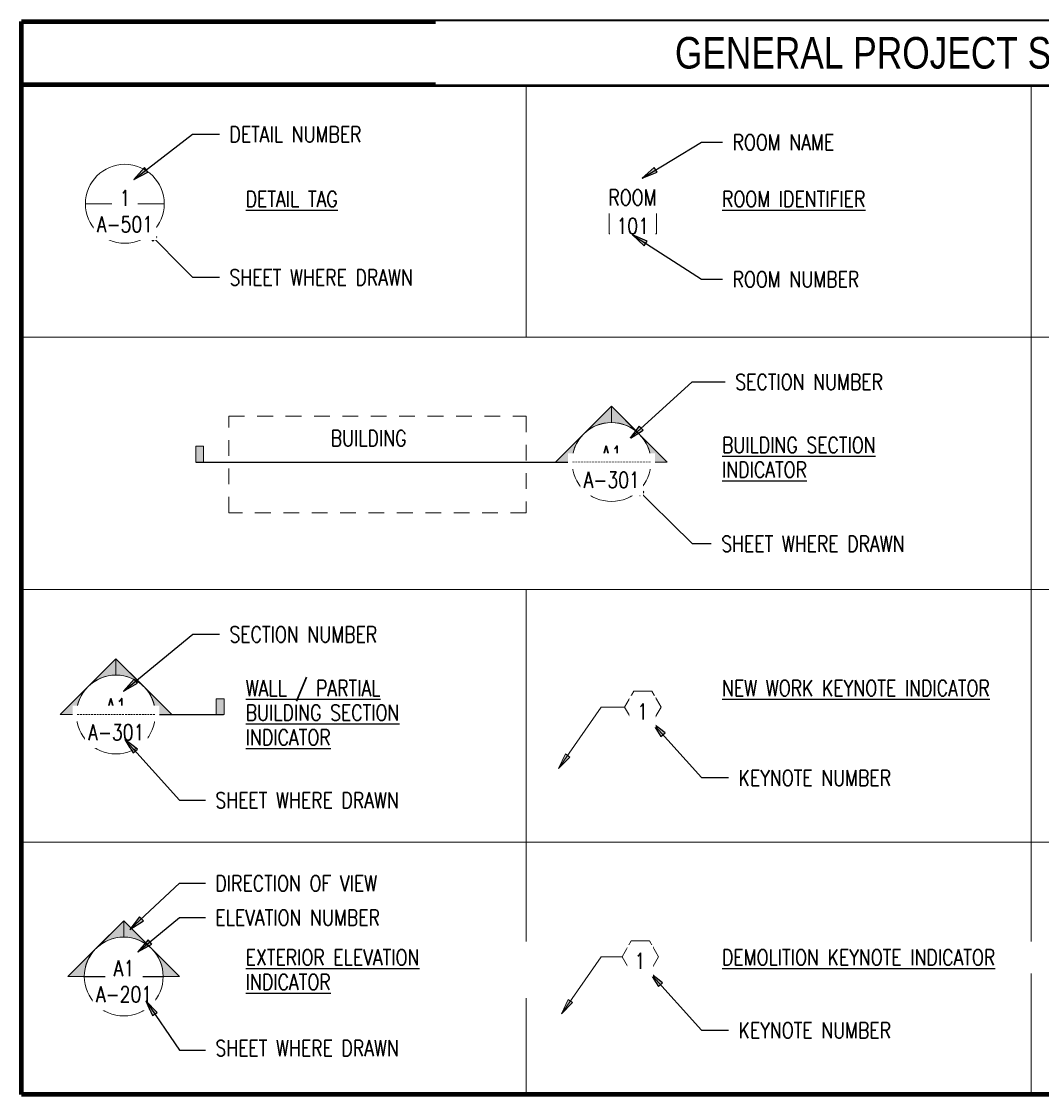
# Paper-space layout 'G-002 - SYMBOLS & ABBREVIATIONS' of a CAD drawing. Header units: feet. Extents: x 3.8 to 33.2, y 0.8 to 16.7.
# Tile 1 of 3: x 3.8 to 11.9, y 8.1 to 16.6. Entities that reach past the tile are written whole.
import ezdxf

# ---------------------------------------------------------------- set-up
doc = ezdxf.new("R2010")
doc.units = ezdxf.units.FT
doc.header["$MEASUREMENT"] = 0
doc.linetypes.add('Hidden 1_8_', pattern=[0.1875, 0.125, -0.0625])
for name, color, linetype, lineweight in [('A-ANNO-NOTE', 131, 'Continuous', 20), ('A-AREA-IDEN', 2, 'Continuous', 20), ('A-DETL', 90, 'Continuous', 9), ('A-DETL-HDLN', 90, 'Hidden 1_8_', 9), ('A-DETL-THIN', 151, 'Continuous', 9), ('S-ANNO-NOTE', 2, 'Continuous', 35)]:
    doc.layers.add(name, color=color, linetype=linetype, lineweight=lineweight)
doc.layers.add('G-ANNO-TEXT', color=2, linetype='Continuous')
doc.styles.add('Annotative', font='romans.shx', dxfattribs={"width": 0.8, "height": 0.125})
doc.styles.add('Arial_4', font='arial.ttf', dxfattribs={"width": 0.8, "height": 0.125})
doc.styles.add('TITLES', font='swiss.ttf', dxfattribs={"width": 0.8, "height": 0.25})

# ---------------------------------------------------------------- blocks, each defined once
blk = doc.blocks.new('Room Tag_NAVFAC - Room Tag_1_8___NAVFAC-643298-GENERAL PROJECT SYMBOLS')
at = {"layer": 'A-AREA-IDEN'}
for p, q in [((14.5213, 27.526), (14.8963, 27.526)), ((14.5213, 27.526), (14.5213, 27.3385)), ((14.8963, 27.526), (14.5213, 27.526)), ((14.5213, 27.526), (14.5213, 27.3385)), ((14.8963, 27.526), (14.5213, 27.526)), ((14.5213, 27.526), (14.5213, 27.3385)), ((14.8963, 27.526), (14.8963, 27.3385)), ((14.8963, 27.3385), (14.8963, 27.526)), ((14.8963, 27.3385), (14.8963, 27.526)), ((14.5213, 27.3385), (14.8963, 27.3385)), ((14.5213, 27.3385), (14.8963, 27.3385)), ((14.5213, 27.3385), (14.8963, 27.3385))]:
    blk.add_line(p, q, dxfattribs=at)
blk = doc.blocks.new('Elevation Exterior Legend_NAVFAC - Exterior Elevation Legend_NAVFAC-936916-GENERAL PROJECT SYMBOLS')
at = {"lineweight": 9}
h = blk.add_hatch(color=256, dxfattribs=at)
edge = h.paths.add_edge_path()
edge.add_line((10.6742, 21.8967), (10.6742, 21.7673))
edge.add_arc((10.6742, 21.4548), 0.3125, 90, 135)
edge.add_line((10.4532, 21.6757), (10.6742, 21.8967))
h = blk.add_hatch(color=256, dxfattribs=at)
edge = h.paths.add_edge_path()
edge.add_line((10.6742, 21.8967), (10.8952, 21.6757))
edge.add_arc((10.6742, 21.4548), 0.3125, 45, 90)
edge.add_line((10.6742, 21.7673), (10.6742, 21.8967))
h = blk.add_hatch(color=256, dxfattribs=at)
edge = h.paths.add_edge_path()
edge.add_line((10.2323, 21.4548), (10.4532, 21.6757))
edge.add_arc((10.6742, 21.4548), 0.3125, 135, 180)
edge.add_line((10.3617, 21.4548), (10.2323, 21.4548))
h = blk.add_hatch(color=256, dxfattribs=at)
edge = h.paths.add_edge_path()
edge.add_line((11.1161, 21.4548), (10.9867, 21.4548))
edge.add_arc((10.6742, 21.4548), 0.3125, 0, 45)
edge.add_line((10.8952, 21.6757), (11.1161, 21.4548))
at = {"lineweight": 20}
for p, q in [((10.6742, 21.8967), (10.2323, 21.4548)), ((10.6742, 21.8967), (10.4532, 21.6757)), ((10.6742, 21.8967), (11.1161, 21.4548)), ((10.6742, 21.7673), (10.6742, 21.8967)), ((10.6742, 21.8967), (10.6742, 21.7673)), ((10.8952, 21.6757), (10.6742, 21.8967)), ((10.4532, 21.6757), (10.2323, 21.4548)), ((11.1161, 21.4548), (10.8952, 21.6757)), ((10.9867, 21.4548), (11.1161, 21.4548)), ((10.9867, 21.4548), (11.1161, 21.4548))]:
    blk.add_line(p, q, dxfattribs=at)
at = {"color": 0, "lineweight": 20}
for p, q in [((10.3617, 21.4548), (10.2323, 21.4548)), ((10.2323, 21.4548), (10.3617, 21.4548))]:
    blk.add_line(p, q, dxfattribs=at)
at = {"lineweight": 20}
for start, end in [(360, 180), (90, 135), (45, 90), (135, 180), (0, 45), (180, 360)]:
    blk.add_arc((10.6742, 21.4548), 0.3125, start, end, dxfattribs=at)
blk = doc.blocks.new('Section Head - Filled_NAVFAC - Section Head - Filled_NAVFAC-735344-GENERAL PROJECT SYMBOLS')
at = {"lineweight": 9}
h = blk.add_hatch(color=256, dxfattribs=at)
edge = h.paths.add_edge_path()
edge.add_line((10.6129, 23.9723), (10.6129, 23.8428))
edge.add_arc((10.6129, 23.5303), 0.3125, 90, 135)
edge.add_line((10.392, 23.7513), (10.6129, 23.9723))
h = blk.add_hatch(color=256, dxfattribs=at)
edge = h.paths.add_edge_path()
edge.add_line((10.6129, 23.9723), (10.8339, 23.7513))
edge.add_arc((10.6129, 23.5303), 0.3125, 45, 90)
edge.add_line((10.6129, 23.8428), (10.6129, 23.9723))
h = blk.add_hatch(color=256, dxfattribs=at)
edge = h.paths.add_edge_path()
edge.add_line((10.171, 23.5303), (10.392, 23.7513))
edge.add_arc((10.6129, 23.5303), 0.3125, 135, 180)
edge.add_line((10.3004, 23.5303), (10.171, 23.5303))
h = blk.add_hatch(color=256, dxfattribs=at)
edge = h.paths.add_edge_path()
edge.add_line((11.0549, 23.5303), (10.9254, 23.5303))
edge.add_arc((10.6129, 23.5303), 0.3125, 0, 45)
edge.add_line((10.8339, 23.7513), (11.0549, 23.5303))
at = {"lineweight": 20}
for p, q in [((10.6129, 23.9723), (10.171, 23.5303)), ((10.6129, 23.9723), (10.392, 23.7513)), ((10.6129, 23.9723), (11.0549, 23.5303)), ((10.6129, 23.8428), (10.6129, 23.9723)), ((10.6129, 23.9723), (10.6129, 23.8428)), ((10.8339, 23.7513), (10.6129, 23.9723)), ((10.392, 23.7513), (10.171, 23.5303)), ((11.0549, 23.5303), (10.8339, 23.7513)), ((10.3004, 23.5303), (10.171, 23.5303)), ((10.171, 23.5303), (10.3004, 23.5303)), ((10.9254, 23.5303), (11.0549, 23.5303)), ((10.9254, 23.5303), (11.0549, 23.5303))]:
    blk.add_line(p, q, dxfattribs=at)
for start, end in [(0, 180), (0, 180), (90, 135), (45, 90), (135, 180), (0, 45), (180, 360), (180, 360)]:
    blk.add_arc((10.6129, 23.5303), 0.3125, start, end, dxfattribs=at)
blk = doc.blocks.new('Section Tail - Filled_NAVFAC - 1_16_ x 1_8_-184584-GENERAL PROJECT SYMBOLS')
at = {"lineweight": 9}
blk.add_hatch(color=256, dxfattribs=at).paths.add_polyline_path([(11.4695, 23.6547), (11.4695, 23.5297), (11.407, 23.5297), (11.407, 23.6547)])
for p, q in [((11.4695, 23.6547), (11.407, 23.6547)), ((11.407, 23.6547), (11.407, 23.5297)), ((11.4695, 23.5297), (11.4695, 23.6547)), ((11.407, 23.5297), (11.4695, 23.5297))]:
    blk.add_line(p, q, dxfattribs=at)
blk = doc.blocks.new('Callout Head - Callout Head-740149-GENERAL PROJECT SYMBOLS')
at = {"lineweight": 20}
blk.add_line((10.371, 27.5759), (10.996, 27.5759), dxfattribs=at)
for start, end in [(0, 180), (180, 360)]:
    blk.add_arc((10.6835, 27.5759), 0.3125, start, end, dxfattribs=at)
blk = doc.blocks.new('New Work Legend_NAVFAC - New Work Legend-775493-GENERAL PROJECT SYMBOLS')
at = {"layer": 'A-ANNO-NOTE'}
for p, q in [((14.7153, 23.7143), (14.6431, 23.5893)), ((14.7153, 23.7143), (14.6431, 23.5893)), ((14.8597, 23.7143), (14.7153, 23.7143)), ((14.8597, 23.7143), (14.7153, 23.7143)), ((14.9318, 23.5893), (14.8597, 23.7143)), ((14.9318, 23.5893), (14.8597, 23.7143)), ((14.6431, 23.5893), (14.7153, 23.4643)), ((14.6431, 23.5893), (14.7153, 23.4643)), ((14.8597, 23.4643), (14.9318, 23.5893)), ((14.8597, 23.4643), (14.9318, 23.5893)), ((14.7153, 23.4643), (14.8597, 23.4643)), ((14.7153, 23.4643), (14.8597, 23.4643))]:
    blk.add_line(p, q, dxfattribs=at)
blk = doc.blocks.new('Demo Legend_NAVFAC - Demo Legend-775760-GENERAL PROJECT SYMBOLS')
at = {"layer": 'A-ANNO-NOTE'}
for p, q in [((14.696, 21.7365), (14.6238, 21.6115)), ((14.696, 21.7365), (14.6238, 21.6115)), ((14.8403, 21.7365), (14.696, 21.7365)), ((14.8403, 21.7365), (14.696, 21.7365)), ((14.9125, 21.6115), (14.8403, 21.7365)), ((14.9125, 21.6115), (14.8403, 21.7365)), ((14.6238, 21.6115), (14.696, 21.4865)), ((14.6238, 21.6115), (14.696, 21.4865)), ((14.8403, 21.4865), (14.9125, 21.6115)), ((14.8403, 21.4865), (14.9125, 21.6115)), ((14.696, 21.4865), (14.8403, 21.4865)), ((14.696, 21.4865), (14.8403, 21.4865))]:
    blk.add_line(p, q, dxfattribs=at)

psp = doc.layouts.new('G-002 - SYMBOLS & ABBREVIATIONS')

# ---------------------------------------------------------------- hatches: boundary and pattern name
at = {"layer": 'A-ANNO-NOTE'}
for points in [[(8.0381, 10.6336), (8.1274, 10.7238), (8.0912, 10.7489)], [(8.0595, 8.6886), (8.149, 8.7786), (8.1128, 8.8038)]]:
    psp.add_hatch(color=256, dxfattribs=at).paths.add_polyline_path(points)
at = {"layer": 'G-ANNO-TEXT'}
for points in [[(4.6714, 15.2986), (4.784, 15.3573), (4.7571, 15.3922)], [(4.75, 14.9145), (4.8225, 14.8103), (4.8538, 14.8414)], [(8.5994, 13.2451), (8.7068, 13.3128), (8.6771, 13.3454)], [(8.6076, 12.8946), (8.6813, 12.7913), (8.7122, 12.8227)], [(8.7808, 10.9929), (8.8479, 10.8852), (8.8807, 10.9147)], [(4.6413, 9.3566), (4.7476, 9.426), (4.7174, 9.4582)], [(8.7608, 9.0142), (8.8281, 8.9065), (8.8608, 8.936)]]:
    psp.add_hatch(color=256, dxfattribs=at).paths.add_polyline_path(points)

# ---------------------------------------------------------------- linework, layer by layer
at = {"layer": 'A-ANNO-NOTE'}
for p, q in [((8.0381, 10.6336), (8.3748, 11.1195)), ((8.3748, 11.1195), (8.5609, 11.1195)), ((8.0912, 10.7489), (8.0381, 10.6336)), ((8.0381, 10.6336), (8.1274, 10.7238)), ((8.1274, 10.7238), (8.0912, 10.7489)), ((8.0595, 8.6886), (8.3748, 9.1417)), ((8.3748, 9.1417), (8.5416, 9.1417)), ((8.1128, 8.8038), (8.0595, 8.6886)), ((8.0595, 8.6886), (8.149, 8.7786)), ((8.149, 8.7786), (8.1128, 8.8038))]:
    psp.add_line(p, q, dxfattribs=at)
at = {"layer": 'A-DETL', "lineweight": 90}
for p, q in [((3.7819, 8.0502), (3.7819, 16.5502)), ((3.7819, 16.5502), (18.2819, 16.5502)), ((3.7819, 16.0502), (18.2819, 16.0502)), ((18.2819, 8.0502), (3.7819, 8.0502))]:
    psp.add_line(p, q, dxfattribs=at)
at = {"layer": 'A-DETL-HDLN'}
for p, q in [((5.4249, 13.4227), (7.7819, 13.4227)), ((5.4249, 12.6589), (5.4249, 13.4227)), ((7.7819, 13.4227), (7.7819, 12.6589)), ((7.7819, 12.6589), (5.4249, 12.6589))]:
    psp.add_line(p, q, dxfattribs=at)
at = {"layer": 'A-DETL-THIN'}
for p, q in [((7.7819, 16.0502), (7.7819, 14.0502)), ((11.7819, 16.0502), (11.7819, 8.0502)), ((3.7819, 14.0502), (18.2819, 14.0502)), ((3.7819, 12.0502), (18.2819, 12.0502)), ((7.7819, 12.0502), (7.7819, 8.0502)), ((3.7819, 10.0502), (18.2819, 10.0502))]:
    psp.add_line(p, q, dxfattribs=at)
at = {"layer": 'G-ANNO-TEXT'}
for p, q in [((4.6714, 15.2986), (5.1381, 15.6572)), ((5.1381, 15.6572), (5.3502, 15.6572)), ((9.1693, 15.5947), (9.3366, 15.5947)), ((4.7571, 15.3922), (4.6714, 15.2986)), ((4.784, 15.3573), (4.7571, 15.3922)), ((8.8181, 15.3559), (8.7952, 15.3936)), ((4.6714, 15.2986), (4.784, 15.3573)), ((4.75, 14.9145), (4.8225, 14.8103)), ((4.8538, 14.8414), (4.75, 14.9145)), ((4.75, 14.9145), (5.1381, 14.5242)), ((4.8225, 14.8103), (4.8538, 14.8414)), ((5.1381, 14.5242), (5.3502, 14.5242)), ((9.1693, 14.5086), (9.3366, 14.5086)), ((8.5994, 13.2451), (9.0965, 13.6963)), ((9.0965, 13.6963), (9.358, 13.6963)), ((8.6771, 13.3454), (8.5994, 13.2451)), ((8.7068, 13.3128), (8.6771, 13.3454)), ((8.5994, 13.2451), (8.7068, 13.3128)), ((5.1628, 13.0601), (8.7686, 13.0601)), ((8.6076, 12.8946), (8.6813, 12.7913)), ((8.7122, 12.8227), (8.6076, 12.8946)), ((8.6076, 12.8946), (9.0965, 12.414)), ((8.6813, 12.7913), (8.7122, 12.8227)), ((9.0965, 12.414), (9.2467, 12.414)), ((5.1397, 11.6963), (5.3502, 11.6963)), ((4.7021, 11.3075), (4.6741, 11.3416)), ((4.2182, 11.0601), (5.3827, 11.0601)), ((8.7808, 10.9929), (8.8479, 10.8852)), ((8.8807, 10.9147), (8.7808, 10.9929)), ((8.7808, 10.9929), (9.1693, 10.5602)), ((8.8479, 10.8852), (8.8807, 10.9147)), ((9.1693, 10.5602), (9.3833, 10.5602)), ((5.0339, 10.3827), (5.239, 10.3827)), ((4.6413, 9.3566), (5.0339, 9.7245)), ((5.0339, 9.7245), (5.239, 9.7245)), ((4.7174, 9.4582), (4.6413, 9.3566)), ((4.7476, 9.426), (4.7174, 9.4582)), ((5.0339, 9.4528), (5.239, 9.4528)), ((4.6413, 9.3566), (4.7476, 9.426)), ((4.8138, 9.2425), (4.7858, 9.2765)), ((8.7608, 9.0142), (8.8281, 8.9065)), ((8.8608, 8.936), (8.7608, 9.0142)), ((8.7608, 9.0142), (9.1693, 8.5602)), ((4.2795, 8.9849), (4.9045, 8.9849)), ((8.8281, 8.9065), (8.8608, 8.936)), ((9.1693, 8.5602), (9.3833, 8.5602)), ((5.0339, 8.4009), (5.239, 8.4009))]:
    psp.add_line(p, q, dxfattribs=at)

# ---------------------------------------------------------------- block references
at = {"layer": 'A-ANNO-NOTE'}
for name in ['New Work Legend_NAVFAC - New Work Legend-775493-GENERAL PROJECT SYMBOLS', 'Demo Legend_NAVFAC - Demo Legend-775760-GENERAL PROJECT SYMBOLS']:
    psp.add_blockref(name, (-6.0822, -12.4698), dxfattribs=at)
at = {"layer": 'G-ANNO-TEXT'}
for name, p in [('Callout Head - Callout Head-740149-GENERAL PROJECT SYMBOLS', (-6.0822, -12.4698)), ('Room Tag_NAVFAC - Room Tag_1_8___NAVFAC-643298-GENERAL PROJECT SYMBOLS', (-6.0822, -12.4698)), ('Section Head - Filled_NAVFAC - Section Head - Filled_NAVFAC-735344-GENERAL PROJECT SYMBOLS', (-2.1568, -10.4698)), ('Section Tail - Filled_NAVFAC - 1_16_ x 1_8_-184584-GENERAL PROJECT SYMBOLS', (-6.2441, -10.4696)), ('Section Head - Filled_NAVFAC - Section Head - Filled_NAVFAC-735344-GENERAL PROJECT SYMBOLS', (-6.0822, -12.4698)), ('Section Tail - Filled_NAVFAC - 1_16_ x 1_8_-184584-GENERAL PROJECT SYMBOLS', (-6.0822, -12.4698)), ('Elevation Exterior Legend_NAVFAC - Exterior Elevation Legend_NAVFAC-936916-GENERAL PROJECT SYMBOLS', (-6.0822, -12.4698))]:
    psp.add_blockref(name, p, dxfattribs=at)

# ---------------------------------------------------------------- texts
at = {"layer": 'G-ANNO-TEXT', "char_height": 0.125, "line_spacing_factor": 0.936439, "style": 'Annotative', "bg_fill": 2}
for s, insert, width, attachment_point in [('\\pxt0.53333,1.06667,1.6,2.13333,2.66667,3.2,3.73333,4.26667,4.8,5.33333,5.86667,6.4,6.93333,7.46667,8,8.53333,9.06667,9.6,10.13333,10.66667,11.2,11.73333,12.26667,12.8,13.33333,13.86667,14.4,14.93333,15.46667,16,16.53333,17.06667;{\\LDETAIL TAG}', (5.5591, 15.2062), 1.900072, 1), ('\\pxt0.53333,1.06667,1.6,2.13333,2.66667,3.2,3.73333,4.26667,4.8,5.33333,5.86667,6.4,6.93333,7.46667,8,8.53333,9.06667,9.6,10.13333,10.66667,11.2,11.73333,12.26667,12.8,13.33333,13.86667,14.4,14.93333,15.46667,16,16.53333,17.06667;{\\LROOM IDENTIFIER}', (9.3325, 15.2062), 1.900072, 1), ('\\pxqc,t3.2,6.4,9.6,12.8,16,19.2,22.4,25.6,28.8,32,35.2,38.4,41.6,44.8,48,51.2,54.4,57.6,60.8,64,67.2,70.4,73.6,76.8,80,83.2,86.4,89.6,92.8,96,99.2,102.4;{BUILDING}', (6.5328, 13.3115), 0.667077, 2), ('\\pxt0.53333,1.06667,1.6,2.13333,2.66667,3.2,3.73333,4.26667,4.8,5.33333,5.86667,6.4,6.93333,7.46667,8,8.53333,9.06667,9.6,10.13333,10.66667,11.2,11.73333,12.26667,12.8,13.33333,13.86667,14.4,14.93333,15.46667,16,16.53333,17.06667;{\\LBUILDING SECTION\\PINDICATOR}', (9.3325, 13.257), 2.032724, 1), ('\\pxt0.53333,1.06667,1.6,2.13333,2.66667,3.2,3.73333,4.26667,4.8,5.33333,5.86667,6.4,6.93333,7.46667,8,8.53333,9.06667,9.6,10.13333,10.66667,11.2,11.73333,12.26667,12.8,13.33333,13.86667,14.4,14.93333,15.46667,16,16.53333,17.06667;{\\LWALL / PARTIAL\\PBUILDING SECTION\\PINDICATOR}', (5.5591, 11.3319), 2.032724, 1), ('\\pxt0.53333,1.06667,1.6,2.13333,2.66667,3.2,3.73333,4.26667,4.8,5.33333,5.86667,6.4,6.93333,7.46667,8,8.53333,9.06667,9.6,10.13333,10.66667,11.2,11.73333,12.26667,12.8,13.33333,13.86667,14.4,14.93333,15.46667,16,16.53333,17.06667;{\\LNEW WORK KEYNOTE INDICATOR}', (9.3325, 11.3319), 2.29588, 1)]:
    psp.add_mtext(s, dxfattribs=dict(at, insert=insert, width=width, attachment_point=attachment_point))

# ---------------------------------------------------------------- next in the draw order: texts
at = {"layer": 'A-ANNO-NOTE', "char_height": 0.125, "attachment_point": 5, "style": 'Annotative', "bg_fill": 2}
for s, insert, width, line_spacing_factor in [('\\pxqc,t4,8,12,16,20,24,28,32,36,40,44,48,52,56,60,64,68,72,76,80,84,88,92,96,100,104,108,112,116,120,124,128;{1}', (8.7025, 11.0837), 0.083465, 0.949189), ('\\pxqc,t3.2,6.4,9.6,12.8,16,19.2,22.4,25.6,28.8,32,35.2,38.4,41.6,44.8,48,51.2,54.4,57.6,60.8,64,67.2,70.4,73.6,76.8,80,83.2,86.4,89.6,92.8,96,99.2,102.4;{1}', (8.6834, 9.1088), 0.079055, 0.936439)]:
    psp.add_mtext(s, dxfattribs=dict(at, insert=insert, width=width, line_spacing_factor=line_spacing_factor))
at = {"layer": 'G-ANNO-TEXT', "char_height": 0.125, "line_spacing_factor": 0.936439, "style": 'Annotative', "bg_fill": 2}
for s, insert, width, attachment_point in [('\\pxt3.2,6.4,9.6,12.8,16,19.2,22.4,25.6,28.8,32,35.2,38.4,41.6,44.8,48,51.2,54.4,57.6,60.8,64,67.2,70.4,73.6,76.8,80,83.2,86.4,89.6,92.8,96,99.2,102.4;{DETAIL NUMBER}', (5.4302, 15.7179), 1.659995, 1), ('\\pxt3.2,6.4,9.6,12.8,16,19.2,22.4,25.6,28.8,32,35.2,38.4,41.6,44.8,48,51.2,54.4,57.6,60.8,64,67.2,70.4,73.6,76.8,80,83.2,86.4,89.6,92.8,96,99.2,102.4;{ROOM NAME}', (9.4166, 15.6554), 1.355749, 1), ('\\pxqc,t1.6,3.2,4.8,6.4,8,9.6,11.2,12.8,14.4,16,17.6,19.2,20.8,22.4,24,25.6,27.2,28.8,30.4,32,33.6,35.2,36.8,38.4,40,41.6,43.2,44.8,46.4,48,49.6,51.2;{ROOM}', (8.6228, 15.1556), 0.43748, 5), ('\\pxqc,t3.2,6.4,9.6,12.8,16,19.2,22.4,25.6,28.8,32,35.2,38.4,41.6,44.8,48,51.2,54.4,57.6,60.8,64,67.2,70.4,73.6,76.8,80,83.2,86.4,89.6,92.8,96,99.2,102.4;{A-501}', (4.6017, 14.9436), 0.372913, 5), ('\\pxt3.2,6.4,9.6,12.8,16,19.2,22.4,25.6,28.8,32,35.2,38.4,41.6,44.8,48,51.2,54.4,57.6,60.8,64,67.2,70.4,73.6,76.8,80,83.2,86.4,89.6,92.8,96,99.2,102.4;{SHEET WHERE DRAWN}', (5.4302, 14.5848), 1.954263, 1), ('\\pxt3.2,6.4,9.6,12.8,16,19.2,22.4,25.6,28.8,32,35.2,38.4,41.6,44.8,48,51.2,54.4,57.6,60.8,64,67.2,70.4,73.6,76.8,80,83.2,86.4,89.6,92.8,96,99.2,102.4;{ROOM NUMBER}', (9.4166, 14.5692), 1.559473, 1), ('\\pxt3.2,6.4,9.6,12.8,16,19.2,22.4,25.6,28.8,32,35.2,38.4,41.6,44.8,48,51.2,54.4,57.6,60.8,64,67.2,70.4,73.6,76.8,80,83.2,86.4,89.6,92.8,96,99.2,102.4;{SECTION NUMBER}', (9.438, 13.757), 1.915097, 1), ('\\pxqc,t0.8,1.6,2.4,3.2,4,4.8,5.6,6.4,7.2,8,8.8,9.6,10.4,11.2,12,12.8,13.6,14.4,15.2,16,16.8,17.6,18.4,19.2,20,20.8,21.6,22.4,23.2,24,24.8,25.6;{A1}', (8.4584, 13.1254), 0.172913, 5), ('\\pxt3.2,6.4,9.6,12.8,16,19.2,22.4,25.6,28.8,32,35.2,38.4,41.6,44.8,48,51.2,54.4,57.6,60.8,64,67.2,70.4,73.6,76.8,80,83.2,86.4,89.6,92.8,96,99.2,102.4;{SHEET WHERE DRAWN}', (9.3267, 12.4747), 2.011263, 1), ('\\pxt3.2,6.4,9.6,12.8,16,19.2,22.4,25.6,28.8,32,35.2,38.4,41.6,44.8,48,51.2,54.4,57.6,60.8,64,67.2,70.4,73.6,76.8,80,83.2,86.4,89.6,92.8,96,99.2,102.4;{SECTION NUMBER}', (5.4302, 11.757), 1.524596, 1), ('\\pxqc,t0.8,1.6,2.4,3.2,4,4.8,5.6,6.4,7.2,8,8.8,9.6,10.4,11.2,12,12.8,13.6,14.4,15.2,16,16.8,17.6,18.4,19.2,20,20.8,21.6,22.4,23.2,24,24.8,25.6;{A1}', (4.533, 11.1254), 0.172913, 5), ('\\pxt3.2,6.4,9.6,12.8,16,19.2,22.4,25.6,28.8,32,35.2,38.4,41.6,44.8,48,51.2,54.4,57.6,60.8,64,67.2,70.4,73.6,76.8,80,83.2,86.4,89.6,92.8,96,99.2,102.4;{KEYNOTE NUMBER}', (9.4633, 10.6209), 1.325565, 1), ('\\pxt3.2,6.4,9.6,12.8,16,19.2,22.4,25.6,28.8,32,35.2,38.4,41.6,44.8,48,51.2,54.4,57.6,60.8,64,67.2,70.4,73.6,76.8,80,83.2,86.4,89.6,92.8,96,99.2,102.4;{SHEET WHERE DRAWN}', (5.319, 10.4434), 1.944478, 1), ('\\pxt0.53333,1.06667,1.6,2.13333,2.66667,3.2,3.73333,4.26667,4.8,5.33333,5.86667,6.4,6.93333,7.46667,8,8.53333,9.06667,9.6,10.13333,10.66667,11.2,11.73333,12.26667,12.8,13.33333,13.86667,14.4,14.93333,15.46667,16,16.53333,17.06667;{\\LEXTERIOR ELEVATION\\PINDICATOR}', (5.5591, 9.1987), 2.350517, 1), ('\\pxt0.53333,1.06667,1.6,2.13333,2.66667,3.2,3.73333,4.26667,4.8,5.33333,5.86667,6.4,6.93333,7.46667,8,8.53333,9.06667,9.6,10.13333,10.66667,11.2,11.73333,12.26667,12.8,13.33333,13.86667,14.4,14.93333,15.46667,16,16.53333,17.06667;{\\LDEMOLITION KEYNOTE INDICATOR}', (9.3325, 9.1987), 2.391537, 1), ('\\pxqc,t0.8,1.6,2.4,3.2,4,4.8,5.6,6.4,7.2,8,8.8,9.6,10.4,11.2,12,12.8,13.6,14.4,15.2,16,16.8,17.6,18.4,19.2,20,20.8,21.6,22.4,23.2,24,24.8,25.6;{A1}', (4.5942, 9.0498), 0.172913, 5), ('\\pxt3.2,6.4,9.6,12.8,16,19.2,22.4,25.6,28.8,32,35.2,38.4,41.6,44.8,48,51.2,54.4,57.6,60.8,64,67.2,70.4,73.6,76.8,80,83.2,86.4,89.6,92.8,96,99.2,102.4;{KEYNOTE NUMBER}', (9.4633, 8.6209), 1.325565, 1), ('\\pxt3.2,6.4,9.6,12.8,16,19.2,22.4,25.6,28.8,32,35.2,38.4,41.6,44.8,48,51.2,54.4,57.6,60.8,64,67.2,70.4,73.6,76.8,80,83.2,86.4,89.6,92.8,96,99.2,102.4;{SHEET WHERE DRAWN}', (5.319, 8.4801), 1.949067, 1)]:
    psp.add_mtext(s, dxfattribs=dict(at, insert=insert, width=width, attachment_point=attachment_point))
at = {"layer": 'S-ANNO-NOTE', "insert": (11.0319, 16.3002), "char_height": 0.25, "width": 7.686623, "attachment_point": 5, "style": 'TITLES', "bg_fill": 2}
psp.add_mtext('\\pxqc,t1.6,3.2,4.8,6.4,8,9.6,11.2,12.8,14.4,16,17.6,19.2,20.8,22.4,24,25.6,27.2,28.8,30.4,32,33.6,35.2,36.8,38.4,40,41.6,43.2,44.8,46.4,48,49.6,51.2;{GENERAL PROJECT SYMBOLS}', dxfattribs=at)

# ---------------------------------------------------------------- next in the draw order: hatches: boundary and pattern name
at = {"layer": 'G-ANNO-TEXT'}
for points in [[(8.6998, 15.3099), (8.8181, 15.3559), (8.7952, 15.3936)], [(4.5916, 11.2451), (4.7021, 11.3075), (4.6741, 11.3416)], [(4.7034, 9.18), (4.8138, 9.2425), (4.7858, 9.2765)]]:
    psp.add_hatch(color=256, dxfattribs=at).paths.add_polyline_path(points)

# ---------------------------------------------------------------- next in the draw order: linework, layer by layer
for p, q in [((8.6998, 15.3099), (9.1693, 15.5947)), ((8.7952, 15.3936), (8.6998, 15.3099)), ((8.6998, 15.3099), (8.8181, 15.3559)), ((4.5916, 11.2451), (5.1397, 11.6963)), ((4.6741, 11.3416), (4.5916, 11.2451)), ((4.5916, 11.2451), (4.7021, 11.3075)), ((4.7034, 9.18), (5.0339, 9.4528)), ((4.7858, 9.2765), (4.7034, 9.18)), ((4.7034, 9.18), (4.8138, 9.2425))]:
    psp.add_line(p, q, dxfattribs=at)

# ---------------------------------------------------------------- next in the draw order: texts
at = {"layer": 'G-ANNO-TEXT', "char_height": 0.125, "line_spacing_factor": 0.936439, "style": 'Annotative', "bg_fill": 2}
for s, insert, width, attachment_point in [('\\pxqc,t3.2,6.4,9.6,12.8,16,19.2,22.4,25.6,28.8,32,35.2,38.4,41.6,44.8,48,51.2,54.4,57.6,60.8,64,67.2,70.4,73.6,76.8,80,83.2,86.4,89.6,92.8,96,99.2,102.4;{1}', (4.6016, 15.0887), 0.079055, 8), ('\\pxqc,t0.2,0.4,0.6,0.8,1,1.2,1.4,1.6,1.8,2,2.2,2.4,2.6,2.8,3,3.2,3.4,3.6,3.8,4,4.2,4.4,4.6,4.8,5,5.2,5.4,5.6,5.8,6,6.2,6.4;{101}', (8.6246, 14.9301), 0.233386, 5), ('\\pxqc,t0.8,1.6,2.4,3.2,4,4.8,5.6,6.4,7.2,8,8.8,9.6,10.4,11.2,12,12.8,13.6,14.4,15.2,16,16.8,17.6,18.4,19.2,20,20.8,21.6,22.4,23.2,24,24.8,25.6;{A-301}', (8.4584, 12.919), 0.372913, 5), ('\\pxqc,t0.8,1.6,2.4,3.2,4,4.8,5.6,6.4,7.2,8,8.8,9.6,10.4,11.2,12,12.8,13.6,14.4,15.2,16,16.8,17.6,18.4,19.2,20,20.8,21.6,22.4,23.2,24,24.8,25.6;{A-301}', (4.533, 10.919), 0.372913, 5), ('\\pxt3.2,6.4,9.6,12.8,16,19.2,22.4,25.6,28.8,32,35.2,38.4,41.6,44.8,48,51.2,54.4,57.6,60.8,64,67.2,70.4,73.6,76.8,80,83.2,86.4,89.6,92.8,96,99.2,102.4;{ELEVATION NUMBER}', (5.319, 9.5135), 1.443584, 1), ('\\pxqc,t0.8,1.6,2.4,3.2,4,4.8,5.6,6.4,7.2,8,8.8,9.6,10.4,11.2,12,12.8,13.6,14.4,15.2,16,16.8,17.6,18.4,19.2,20,20.8,21.6,22.4,23.2,24,24.8,25.6;{A-201}', (4.5942, 8.8435), 0.372913, 5)]:
    psp.add_mtext(s, dxfattribs=dict(at, insert=insert, width=width, attachment_point=attachment_point))

# ---------------------------------------------------------------- next in the draw order: hatches: boundary and pattern name
at = {"layer": 'G-ANNO-TEXT'}
for points in [[(8.6234, 14.8595), (8.7166, 14.7734), (8.7405, 14.8105)], [(4.5998, 10.8634), (4.6672, 10.7559), (4.7, 10.7854)], [(4.7671, 8.7913), (4.8195, 8.6757), (4.8559, 8.7005)]]:
    psp.add_hatch(color=256, dxfattribs=at).paths.add_polyline_path(points)

# ---------------------------------------------------------------- next in the draw order: linework, layer by layer
for p, q in [((8.6234, 14.8595), (8.7166, 14.7734)), ((8.7405, 14.8105), (8.6234, 14.8595)), ((8.6234, 14.8595), (9.1693, 14.5086)), ((8.7166, 14.7734), (8.7405, 14.8105)), ((4.5998, 10.8634), (4.6672, 10.7559)), ((4.7, 10.7854), (4.5998, 10.8634)), ((4.5998, 10.8634), (5.0339, 10.3827)), ((4.6672, 10.7559), (4.7, 10.7854)), ((4.7671, 8.7913), (4.8195, 8.6757)), ((4.8559, 8.7005), (4.7671, 8.7913)), ((4.7671, 8.7913), (5.0339, 8.4009)), ((4.8195, 8.6757), (4.8559, 8.7005))]:
    psp.add_line(p, q, dxfattribs=at)

# ---------------------------------------------------------------- next in the draw order: texts
at = {"layer": 'G-ANNO-TEXT', "attachment_point": 1, "line_spacing_factor": 0.936439, "bg_fill": 2}
for s, insert, char_height, width, style in [('\\pxt8,16,24,32,40,48,56,64,72,80,88,96,104,112,120,128,136,144,152,160,168,176,184,192,200,208,216,224,232,240,248,256;{-\\L                    }', (8.1443, 13.0989), 0.0625, 0.023622, 'Arial_4'), ('\\pxt8,16,24,32,40,48,56,64,72,80,88,96,104,112,120,128,136,144,152,160,168,176,184,192,200,208,216,224,232,240,248,256;{-\\L                    }', (4.2189, 11.0989), 0.0625, 0.023622, 'Arial_4'), ('\\pxt3.2,6.4,9.6,12.8,16,19.2,22.4,25.6,28.8,32,35.2,38.4,41.6,44.8,48,51.2,54.4,57.6,60.8,64,67.2,70.4,73.6,76.8,80,83.2,86.4,89.6,92.8,96,99.2,102.4;{DIRECTION OF VIEW}', (5.319, 9.7852), 0.125, 2.093735, 'Annotative')]:
    psp.add_mtext(s, dxfattribs=dict(at, insert=insert, char_height=char_height, width=width, style=style))

# ---------------------------------------------------------------- next in the draw order: texts
at = {"layer": 'G-ANNO-TEXT', "char_height": 0.0625, "width": 0.023622, "attachment_point": 1, "line_spacing_factor": 0.936439, "style": 'Arial_4', "bg_fill": 2}
for insert in [(8.1666, 13.0989), (4.2412, 11.0989)]:
    psp.add_mtext('\\pxt8,16,24,32,40,48,56,64,72,80,88,96,104,112,120,128,136,144,152,160,168,176,184,192,200,208,216,224,232,240,248,256;{-\\L                    }', dxfattribs=dict(at, insert=insert))

# ---------------------------------------------------------------- next in the draw order: texts
for insert in [(8.1889, 13.0989), (4.2635, 11.0989)]:
    psp.add_mtext('\\pxt8,16,24,32,40,48,56,64,72,80,88,96,104,112,120,128,136,144,152,160,168,176,184,192,200,208,216,224,232,240,248,256;{-\\L                    }', dxfattribs=dict(at, insert=insert))

# ---------------------------------------------------------------- next in the draw order: texts
for insert in [(8.2112, 13.0989), (4.2858, 11.0989)]:
    psp.add_mtext('\\pxt8,16,24,32,40,48,56,64,72,80,88,96,104,112,120,128,136,144,152,160,168,176,184,192,200,208,216,224,232,240,248,256;{-\\L                    }', dxfattribs=dict(at, insert=insert))

# ---------------------------------------------------------------- next in the draw order: texts
for insert in [(8.233, 13.0989), (4.3075, 11.0989)]:
    psp.add_mtext('\\pxt8,16,24,32,40,48,56,64,72,80,88,96,104,112,120,128,136,144,152,160,168,176,184,192,200,208,216,224,232,240,248,256;{-\\L                    }', dxfattribs=dict(at, insert=insert))

# ---------------------------------------------------------------- next in the draw order: texts
for insert in [(8.2553, 13.0989), (4.3298, 11.0989)]:
    psp.add_mtext('\\pxt8,16,24,32,40,48,56,64,72,80,88,96,104,112,120,128,136,144,152,160,168,176,184,192,200,208,216,224,232,240,248,256;{-\\L                    }', dxfattribs=dict(at, insert=insert))

# ---------------------------------------------------------------- next in the draw order: texts
for insert in [(8.2776, 13.0989), (4.3521, 11.0989)]:
    psp.add_mtext('\\pxt8,16,24,32,40,48,56,64,72,80,88,96,104,112,120,128,136,144,152,160,168,176,184,192,200,208,216,224,232,240,248,256;{-\\L                    }', dxfattribs=dict(at, insert=insert))

# ---------------------------------------------------------------- next in the draw order: texts
for insert in [(8.2999, 13.0989), (4.3744, 11.0989)]:
    psp.add_mtext('\\pxt8,16,24,32,40,48,56,64,72,80,88,96,104,112,120,128,136,144,152,160,168,176,184,192,200,208,216,224,232,240,248,256;{-\\L                    }', dxfattribs=dict(at, insert=insert))

# ---------------------------------------------------------------- next in the draw order: texts
for insert in [(8.322, 13.0989), (4.3966, 11.0989)]:
    psp.add_mtext('\\pxt8,16,24,32,40,48,56,64,72,80,88,96,104,112,120,128,136,144,152,160,168,176,184,192,200,208,216,224,232,240,248,256;{-\\L                    }', dxfattribs=dict(at, insert=insert))

# ---------------------------------------------------------------- next in the draw order: texts
for insert in [(8.3443, 13.0989), (4.4189, 11.0989)]:
    psp.add_mtext('\\pxt8,16,24,32,40,48,56,64,72,80,88,96,104,112,120,128,136,144,152,160,168,176,184,192,200,208,216,224,232,240,248,256;{-\\L                    }', dxfattribs=dict(at, insert=insert))

# ---------------------------------------------------------------- next in the draw order: texts
for insert in [(8.3667, 13.0989), (4.4412, 11.0989)]:
    psp.add_mtext('\\pxt8,16,24,32,40,48,56,64,72,80,88,96,104,112,120,128,136,144,152,160,168,176,184,192,200,208,216,224,232,240,248,256;{-\\L                    }', dxfattribs=dict(at, insert=insert))

# ---------------------------------------------------------------- next in the draw order: texts
for insert in [(8.389, 13.0989), (4.4635, 11.0989)]:
    psp.add_mtext('\\pxt8,16,24,32,40,48,56,64,72,80,88,96,104,112,120,128,136,144,152,160,168,176,184,192,200,208,216,224,232,240,248,256;{-\\L                    }', dxfattribs=dict(at, insert=insert))

# ---------------------------------------------------------------- next in the draw order: texts
for insert in [(8.4107, 13.0989), (4.4853, 11.0989)]:
    psp.add_mtext('\\pxt8,16,24,32,40,48,56,64,72,80,88,96,104,112,120,128,136,144,152,160,168,176,184,192,200,208,216,224,232,240,248,256;{-\\L                    }', dxfattribs=dict(at, insert=insert))

# ---------------------------------------------------------------- next in the draw order: texts
for insert in [(8.433, 13.0989), (4.5076, 11.0989)]:
    psp.add_mtext('\\pxt8,16,24,32,40,48,56,64,72,80,88,96,104,112,120,128,136,144,152,160,168,176,184,192,200,208,216,224,232,240,248,256;{-\\L                    }', dxfattribs=dict(at, insert=insert))

# ---------------------------------------------------------------- next in the draw order: texts
for insert in [(8.4553, 13.0989), (4.5299, 11.0989)]:
    psp.add_mtext('\\pxt8,16,24,32,40,48,56,64,72,80,88,96,104,112,120,128,136,144,152,160,168,176,184,192,200,208,216,224,232,240,248,256;{-\\L                    }', dxfattribs=dict(at, insert=insert))

# ---------------------------------------------------------------- next in the draw order: texts
for insert in [(8.4776, 13.0989), (4.5522, 11.0989)]:
    psp.add_mtext('\\pxt8,16,24,32,40,48,56,64,72,80,88,96,104,112,120,128,136,144,152,160,168,176,184,192,200,208,216,224,232,240,248,256;{-\\L                    }', dxfattribs=dict(at, insert=insert))

# ---------------------------------------------------------------- next in the draw order: texts
for insert in [(8.5002, 13.0989), (4.5748, 11.0989)]:
    psp.add_mtext('\\pxt8,16,24,32,40,48,56,64,72,80,88,96,104,112,120,128,136,144,152,160,168,176,184,192,200,208,216,224,232,240,248,256;{-\\L                    }', dxfattribs=dict(at, insert=insert))

# ---------------------------------------------------------------- next in the draw order: texts
for insert in [(8.5235, 13.0989), (4.5981, 11.0989)]:
    psp.add_mtext('\\pxt8,16,24,32,40,48,56,64,72,80,88,96,104,112,120,128,136,144,152,160,168,176,184,192,200,208,216,224,232,240,248,256;{-\\L                    }', dxfattribs=dict(at, insert=insert))

# ---------------------------------------------------------------- next in the draw order: texts
for insert in [(8.5458, 13.0989), (4.6204, 11.0989)]:
    psp.add_mtext('\\pxt8,16,24,32,40,48,56,64,72,80,88,96,104,112,120,128,136,144,152,160,168,176,184,192,200,208,216,224,232,240,248,256;{-\\L                    }', dxfattribs=dict(at, insert=insert))

# ---------------------------------------------------------------- next in the draw order: texts
for insert in [(8.5681, 13.0989), (4.6427, 11.0989)]:
    psp.add_mtext('\\pxt8,16,24,32,40,48,56,64,72,80,88,96,104,112,120,128,136,144,152,160,168,176,184,192,200,208,216,224,232,240,248,256;{-\\L                    }', dxfattribs=dict(at, insert=insert))

# ---------------------------------------------------------------- next in the draw order: texts
for insert in [(8.5899, 13.0989), (4.6644, 11.0989)]:
    psp.add_mtext('\\pxt8,16,24,32,40,48,56,64,72,80,88,96,104,112,120,128,136,144,152,160,168,176,184,192,200,208,216,224,232,240,248,256;{-\\L                    }', dxfattribs=dict(at, insert=insert))

# ---------------------------------------------------------------- next in the draw order: texts
for insert in [(8.6122, 13.0989), (4.6867, 11.0989)]:
    psp.add_mtext('\\pxt8,16,24,32,40,48,56,64,72,80,88,96,104,112,120,128,136,144,152,160,168,176,184,192,200,208,216,224,232,240,248,256;{-\\L                    }', dxfattribs=dict(at, insert=insert))

# ---------------------------------------------------------------- next in the draw order: texts
for insert in [(8.6345, 13.0989), (4.7091, 11.0989)]:
    psp.add_mtext('\\pxt8,16,24,32,40,48,56,64,72,80,88,96,104,112,120,128,136,144,152,160,168,176,184,192,200,208,216,224,232,240,248,256;{-\\L                    }', dxfattribs=dict(at, insert=insert))

# ---------------------------------------------------------------- next in the draw order: texts
for insert in [(8.6568, 13.0989), (4.7314, 11.0989)]:
    psp.add_mtext('\\pxt8,16,24,32,40,48,56,64,72,80,88,96,104,112,120,128,136,144,152,160,168,176,184,192,200,208,216,224,232,240,248,256;{-\\L                    }', dxfattribs=dict(at, insert=insert))

# ---------------------------------------------------------------- next in the draw order: texts
for insert in [(8.679, 13.0989), (4.7535, 11.0989)]:
    psp.add_mtext('\\pxt8,16,24,32,40,48,56,64,72,80,88,96,104,112,120,128,136,144,152,160,168,176,184,192,200,208,216,224,232,240,248,256;{-\\L                    }', dxfattribs=dict(at, insert=insert))

# ---------------------------------------------------------------- next in the draw order: texts
for insert in [(8.7013, 13.0989), (4.7758, 11.0989)]:
    psp.add_mtext('\\pxt8,16,24,32,40,48,56,64,72,80,88,96,104,112,120,128,136,144,152,160,168,176,184,192,200,208,216,224,232,240,248,256;{-\\L                    }', dxfattribs=dict(at, insert=insert))

# ---------------------------------------------------------------- next in the draw order: texts
for insert in [(8.7236, 13.0989), (4.7981, 11.0989)]:
    psp.add_mtext('\\pxt8,16,24,32,40,48,56,64,72,80,88,96,104,112,120,128,136,144,152,160,168,176,184,192,200,208,216,224,232,240,248,256;{-\\L                    }', dxfattribs=dict(at, insert=insert))

# ---------------------------------------------------------------- next in the draw order: texts
for insert in [(8.7459, 13.0989), (4.8204, 11.0989)]:
    psp.add_mtext('\\pxt8,16,24,32,40,48,56,64,72,80,88,96,104,112,120,128,136,144,152,160,168,176,184,192,200,208,216,224,232,240,248,256;{-\\L                    }', dxfattribs=dict(at, insert=insert))

doc.saveas('drawing.dxf')
